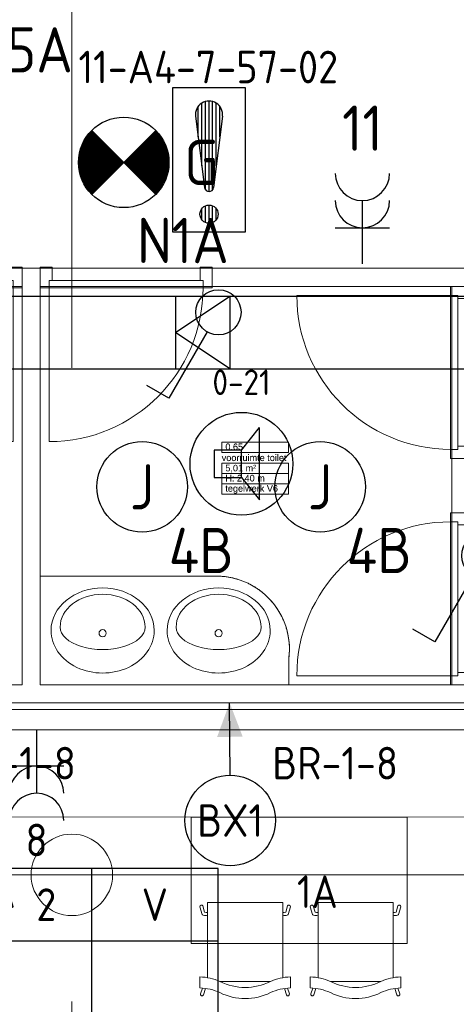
# Model space of a CAD drawing. Header units: millimetres. Extents: x -39149 to 267781, y -2340 to 58540.
# Tile 36 of 244: x 14123 to 16536, y 6185 to 11623. Entities that reach past the tile are written whole.
import ezdxf
from ezdxf.enums import TextEntityAlignment as Align

# ---------------------------------------------------------------- set-up
doc = ezdxf.new("R2010")
doc.units = ezdxf.units.MM
doc.header["$LTSCALE"] = 100
doc.header["$MEASUREMENT"] = 0
for name, pattern in [('B0605', [141, 70, -35, 1, -35]), ('B0701', [46.823999, 31.199999, -15.624]), ('B0704', [150, 100, -50]), ('E_GOOT2', [2000, 1000, 1000])]:
    doc.linetypes.add(name, pattern=pattern)
for name, color, linetype in [('00  Bestaand', 7, 'Continuous'), ('00  Bestaand Deuren', 7, 'Continuous'), ('00  Bestaande kolommen', 7, 'Continuous'), ('45 Plafond', 7, 'Continuous'), ('74 Sanitair', 7, 'Continuous'), ('82 Interieur', 7, 'Continuous'), ('A Stramien', 7, 'Continuous'), ('AL$1A---_ALGEMEEN', 8, 'Continuous'), ('AL$1A---_ALGEMEEN--bestaand', 9, 'Continuous'), ('EL6131--_KG', 3, 'Continuous'), ('EL6221--_KRACHT_400', 3, 'Continuous'), ('EL6222--_KRACHT_230', 3, 'Continuous'), ('EL6311--_LICHT_BINNEN', 3, 'Continuous'), ('EL6321--_NOODLICHT_DECEN', 3, 'Continuous'), ('EL6421--_GELUID', 3, 'Continuous'), ('EL6441--_DATACOM', 3, 'Continuous'), ('EL6511--_BRANDMELD', 3, 'Continuous'), ('handhaven - AL$1A---_ALGEMEEN', 8, 'Continuous'), ('T Maatvoering 1_ 50', 7, 'Continuous'), ('Z Ruimteoppervlak', 7, 'Continuous'), ('Z Ruimteoppervlak Zone label', 7, 'Continuous'), ('Z Ruimteoppervlak Zone tekst', 7, 'Continuous')]:
    doc.layers.add(name, color=color, linetype=linetype)
doc.styles.add('buro-012', font='isocp.shx', dxfattribs={"height": 120})
doc.styles.add('BURO-018', font='isocp.shx', dxfattribs={"height": 180})
doc.styles.add('BURO-025', font='isocp.shx', dxfattribs={"height": 250})
doc.styles.add('GENERATED_STYLE_1', font='arial.ttf')
doc.styles.add('GENERATED_STYLE_2', font='swiss.ttf')
doc.styles.add('GENERATED_STYLE_3', font='swiss.ttf', dxfattribs={"width": 0.96})
doc.styles.add('STABICAD-012', font='ISOCP.SHX', dxfattribs={"height": 1.2})
doc.styles.add('STABICAD-018', font='ISOCP.SHX', dxfattribs={"height": 1.8})
doc.styles.get("Standard").update_dxf_attribs({"font": 'txt', "bigfont": 'BIGFONT.SHX'})

# ---------------------------------------------------------------- blocks, each defined once
blk = doc.blocks.new('voorruimte toilet_0.65_36_7', base_point=(15424.2, 9148.6))
at = {"layer": 'Z Ruimteoppervlak Zone label', "color": 8, "linetype": 'Continuous', "lineweight": 0}
for p, q in [((15239.7, 9290), (15608.7, 9290)), ((15239.7, 9233.5), (15239.7, 9290)), ((15608.7, 9290), (15608.7, 9233.5)), ((15608.7, 9233.5), (15239.7, 9233.5)), ((15239.7, 9173.1), (15608.7, 9173.1)), ((15239.7, 9116.6), (15239.7, 9173.1)), ((15608.7, 9173.1), (15608.7, 9116.6)), ((15608.7, 9116.6), (15239.7, 9116.6)), ((15239.7, 9116.6), (15608.7, 9116.6)), ((15239.7, 9060), (15239.7, 9116.6)), ((15608.7, 9116.6), (15608.7, 9060)), ((15608.7, 9060), (15239.7, 9060)), ((15239.7, 9060), (15608.7, 9060)), ((15239.7, 9003.4), (15239.7, 9060)), ((15608.7, 9060), (15608.7, 9003.4)), ((15608.7, 9003.4), (15239.7, 9003.4))]:
    blk.add_line(p, q, dxfattribs=at)
at = {"linetype": 'Continuous', "lineweight": 0, "flags": 1}
for tag in ['ROOM_AREA', 'ROOM_PERIM', 'ROOM_WALLS_SURF', 'ROOM_DOORS_SURF', 'ROOM_WINDS_SURF', 'ROOM_BASELEV', 'ROOM_NET_AREA', 'ROOM_REDUCED_AREA', 'ROOM_CALC_AREA', 'ROOM_VOLUME']:
    blk.add_attdef(tag, text='', height=2000, dxfattribs=at).set_placement((15424.2, 8577.2), align=Align.BOTTOM_LEFT)
at = {"layer": 'Z Ruimteoppervlak Zone tekst', "color": 2, "lineweight": 0, "insert": (15259.7, 9164.9), "char_height": 36, "attachment_point": 1, "style": 'GENERATED_STYLE_1'}
blk.add_mtext('{5,01 m²}', dxfattribs=at)
at = {"layer": 'Z Ruimteoppervlak Zone tekst', "color": 2, "lineweight": 0}
for tag, style, p in [('ROOM_NUMBER', 'GENERATED_STYLE_1', (15259.7, 9235.2)), ('ROOM_NAME', 'GENERATED_STYLE_2', (15239.7, 9174.5)), ('ROOM_HEIGHT', 'GENERATED_STYLE_1', (15259.7, 9061.7)), ('BASEC', 'GENERATED_STYLE_1', (15259.7, 9005.1))]:
    blk.add_attdef(tag, text='', height=36, dxfattribs=dict(at, style=style)).set_placement(p, align=Align.BOTTOM_LEFT)
blk = doc.blocks.new('Slab_152_7', base_point=(61.5, 11625))
at = {"layer": '45 Plafond', "color": 8, "linetype": 'Continuous', "lineweight": 0}
blk.add_lwpolyline([(61.5, 11625), (7161.5, 11625), (7161.5, 7850), (18261.5, 7850), (18261.5, 10250), (18050.2, 10250), (18050.2, 11625), (35849.9, 11625), (35849.9, 11400), (36099.9, 11400), (36099.9, 12175), (39053.2, 12175), (39053.2, 11445), (43211.5, 11445), (43211.5, 10132), (43211.5, 5466.1), (41411.5, 5466.1), (41411.5, 10199.6), (34211.5, 10199.6), (34211.5, 612.1, -0.138201), (61.5, 5162.9)], format="xyb", close=True, dxfattribs=at)
blk = doc.blocks.new('Slab_176_7', base_point=(15610.9, 7950))
at = {"layer": '74 Sanitair', "color": 8, "linetype": 'Continuous', "lineweight": 0}
blk.add_lwpolyline([(15610.9, 7950), (14236.5, 7950), (14236.5, 8550), (15210.6, 8550, -0.448861), (15610.9, 8100)], format="xyb", close=True, dxfattribs=at)
blk = doc.blocks.new('Slab_182_7', base_point=(16511.5, 10150))
at = {"layer": '45 Plafond', "color": 8, "linetype": 'B0701', "lineweight": 0}
blk.add_lwpolyline([(16511.5, 10150), (14236.5, 10150), (14236.5, 8550), (15210.6, 8550, -0.448861), (15610.9, 8100), (15610.9, 7950), (16511.5, 7950)], format="xyb", close=True, dxfattribs=at)
blk = doc.blocks.new('Slab_183_7', base_point=(12261.5, 7950))
at = {"layer": '45 Plafond', "color": 8, "linetype": 'B0701', "lineweight": 0}
blk.add_lwpolyline([(12261.5, 7950), (14136.5, 7950), (14136.5, 10150), (12261.5, 10150)], close=True, dxfattribs=at)
blk = doc.blocks.new('Slab_186_7', base_point=(7261.5, 10250))
at = {"layer": '45 Plafond', "color": 8, "linetype": 'Continuous', "lineweight": 0}
blk.add_lwpolyline([(7261.5, 10250), (17950.2, 10250), (17950.2, 11700), (13975.2, 11700), (9995, 11700), (7261.5, 11700)], close=True, dxfattribs=at)
blk = doc.blocks.new('Slab_262_7', base_point=(15070.5, 6521))
at = {"layer": '82 Interieur', "color": 8, "linetype": 'Continuous', "lineweight": 0}
blk.add_lwpolyline([(15070.5, 6521), (15070.5, 7218), (16264.5, 7218), (16264.5, 6521)], close=True, dxfattribs=at)
blk = doc.blocks.new('Wall_82_7', base_point=(9861.5, 7850))
at = {"layer": '00  Bestaand', "color": 8, "linetype": 'Continuous', "lineweight": 0}
for p, q in [((14136.5, 7950), (12261.5, 7950)), ((16511.5, 7950), (14236.5, 7950)), ((9861.5, 7850), (18050.2, 7850))]:
    blk.add_line(p, q, dxfattribs=at)
blk = doc.blocks.new('D1a bi h 14_21')
at = {"layer": '00  Bestaand Deuren', "color": 8, "linetype": 'Continuous', "lineweight": 0}
for p, q in [((-425, 0), (-425, 850)), ((-475, 0), (-408, 0)), ((-475, 0), (-475, -114)), ((-425, 0), (425, 0)), ((-425, -40), (-425, 0)), ((408, 0), (475, 0)), ((425, 0), (425, -40)), ((475, -114), (475, 0)), ((-475, -7), (-475, -107)), ((425, -40), (-425, -40)), ((-408, -40), (-408, -114)), ((408, -40), (408, -114)), ((475, -7), (475, -107)), ((475, -7), (475, -107)), ((-475, -114), (-408, -114)), ((408, -114), (475, -114))]:
    blk.add_line(p, q, dxfattribs=at)
blk.add_arc((-425, 0), 850, 0, 90, dxfattribs=at)
blk = doc.blocks.new('D1a bi h 14_22')
at = {"layer": '00  Bestaand Deuren', "color": 8, "linetype": 'Continuous', "lineweight": 0}
for p, q in [((-425, 0), (-425, 850)), ((-475, 0), (-408, 0)), ((-475, 0), (-475, -114)), ((-425, 0), (425, 0)), ((-425, -40), (-425, 0)), ((408, 0), (475, 0)), ((425, 0), (425, -40)), ((475, -114), (475, 0)), ((-475, -7), (-475, -107)), ((425, -40), (-425, -40)), ((-408, -40), (-408, -114)), ((408, -40), (408, -114)), ((475, -7), (475, -107)), ((475, -7), (475, -107)), ((-475, -114), (-408, -114)), ((408, -114), (475, -114))]:
    blk.add_line(p, q, dxfattribs=at)
blk.add_arc((-425, 0), 850, 0, 90, dxfattribs=at)
blk = doc.blocks.new('Wall_87_7', base_point=(16511.5, 10250))
at = {"layer": '00  Bestaand', "color": 8, "linetype": 'Continuous', "lineweight": 0}
for p, q in [((16511.5, 10150), (16611.5, 10150)), ((16511.5, 9200), (16611.5, 9200)), ((16511.5, 9200), (16611.5, 9200)), ((16511.5, 9200), (16511.5, 8900)), ((16611.5, 9100), (16611.5, 9200)), ((16611.5, 8900), (16611.5, 9000)), ((16511.5, 8900), (16611.5, 8900)), ((16511.5, 8900), (16611.5, 8900)), ((16511.5, 7950), (16611.5, 7950))]:
    blk.add_line(p, q, dxfattribs=at)
at = {"layer": '00  Bestaand Deuren', "color": 1, "linetype": 'Continuous', "lineweight": 0, "xscale": -1, "zscale": 1000, "rotation": 90}
blk.add_blockref('D1a bi h 14_21', (16504.5, 9675), dxfattribs=at)
at = {"layer": '00  Bestaand Deuren', "color": 1, "linetype": 'Continuous', "lineweight": 0, "zscale": 1000, "rotation": 90}
blk.add_blockref('D1a bi h 14_22', (16504.5, 8425), dxfattribs=at)
blk = doc.blocks.new('Wall_88_7', base_point=(14136.5, 10250))
at = {"layer": '00  Bestaand', "color": 8, "linetype": 'Continuous', "lineweight": 0}
for p, q in [((14136.5, 10150), (14136.5, 7950)), ((14236.5, 7950), (14236.5, 10150))]:
    blk.add_line(p, q, dxfattribs=at)
blk = doc.blocks.new('D1a bi h 14_31')
at = {"layer": '00  Bestaand Deuren', "color": 8, "linetype": 'Continuous', "lineweight": 0}
for p, q in [((-425, 0), (-425, 850)), ((-475, 0), (-408, 0)), ((-475, 0), (-475, -114)), ((-425, 0), (425, 0)), ((-425, -40), (-425, 0)), ((408, 0), (475, 0)), ((425, 0), (425, -40)), ((475, -114), (475, 0)), ((-475, -7), (-475, -107)), ((425, -40), (-425, -40)), ((-408, -40), (-408, -114)), ((408, -40), (408, -114)), ((475, -7), (475, -107)), ((475, -7), (475, -107)), ((-475, -114), (-408, -114)), ((408, -114), (475, -114))]:
    blk.add_line(p, q, dxfattribs=at)
blk.add_arc((-425, 0), 850, 0, 90, dxfattribs=at)
blk = doc.blocks.new('D1a bi h 14_32')
at = {"layer": '00  Bestaand Deuren', "color": 8, "linetype": 'Continuous', "lineweight": 0}
for p, q in [((-425, 0), (-425, 850)), ((-475, 0), (-408, 0)), ((-475, 0), (-475, -114)), ((-425, 0), (425, 0)), ((-425, -40), (-425, 0)), ((408, 0), (475, 0)), ((425, 0), (425, -40)), ((475, -114), (475, 0)), ((-475, -7), (-475, -107)), ((425, -40), (-425, -40)), ((-408, -40), (-408, -114)), ((408, -40), (408, -114)), ((475, -7), (475, -107)), ((475, -7), (475, -107)), ((-475, -114), (-408, -114)), ((408, -114), (475, -114))]:
    blk.add_line(p, q, dxfattribs=at)
blk.add_arc((-425, 0), 850, 0, 90, dxfattribs=at)
blk = doc.blocks.new('Wall_344_7', base_point=(18050.2, 10250))
at = {"layer": '00  Bestaand', "color": 8, "linetype": 'Continuous', "lineweight": 0}
for p, q in [((14136.5, 10150), (14136.5, 10250)), ((14236.7, 10250), (14136.5, 10250)), ((14236.7, 10150), (14236.7, 10250)), ((15186.7, 10150), (15186.7, 10250)), ((15186.7, 10150), (15186.7, 10250)), ((17950.2, 10250), (15186.7, 10250)), ((14236.5, 10150), (14236.7, 10150)), ((15186.7, 10150), (16511.5, 10150))]:
    blk.add_line(p, q, dxfattribs=at)
at = {"layer": '00  Bestaand Deuren', "color": 1, "linetype": 'Continuous', "lineweight": 0, "zscale": 1000, "rotation": 180}
blk.add_blockref('D1a bi h 14_32', (13661.5, 10143), dxfattribs=at)
at = {"layer": '00  Bestaand Deuren', "color": 1, "linetype": 'Continuous', "lineweight": 0, "xscale": -1, "zscale": 1000, "rotation": 180}
blk.add_blockref('D1a bi h 14_31', (14711.7, 10143), dxfattribs=at)
blk = doc.blocks.new('Wasbak inbouw 14 NL+_2')
at = {"layer": '74 Sanitair', "color": 8, "linetype": 'Continuous', "lineweight": 0}
for start, end in [(90, 270), (270, 90)]:
    blk.add_arc((0, -220), 20, start, end, dxfattribs=at)
for centre, major_axis, ratio, start_param, end_param in [((0, -235), (285, 0), 0.824561, 0, 3.141593), ((0, -254.4), (235, 0), 0.529567, 0, 3.141593), ((0, -235), (285, 0), 0.824561, 3.141593, 6.283185), ((0, -254.4), (235, 0), 0.768305, 3.141593, 6.283185)]:
    blk.add_ellipse(centre, major_axis=major_axis, ratio=ratio, start_param=start_param, end_param=end_param, dxfattribs=at)
blk = doc.blocks.new('Wasbak inbouw 14 NL+_3')
at = {"layer": '74 Sanitair', "color": 8, "linetype": 'Continuous', "lineweight": 0}
for start, end in [(90, 270), (270, 90)]:
    blk.add_arc((0, -220), 20, start, end, dxfattribs=at)
for centre, major_axis, ratio, start_param, end_param in [((0, -235), (285, 0), 0.824561, 0, 3.141593), ((0, -254.4), (235, 0), 0.529567, 0, 3.141593), ((0, -235), (285, 0), 0.824561, 3.141593, 6.283185), ((0, -254.4), (235, 0), 0.768305, 3.141593, 6.283185)]:
    blk.add_ellipse(centre, major_axis=major_axis, ratio=ratio, start_param=start_param, end_param=end_param, dxfattribs=at)
blk = doc.blocks.new('Designstoel 01 14_3')
at = {"layer": '82 Interieur', "color": 8, "linetype": 'Continuous', "lineweight": 0}
for p, q in [((3.2, 503.7), (13.9, 472.5)), ((19.2, 509.8), (31.3, 474.5)), ((478.2, 509.8), (467, 474.7)), ((494.2, 503.7), (484.3, 472.7)), ((0, 471.8), (0, 410.5)), ((389.3, 435.8), (110.7, 435.8)), ((500, 410.6), (500, 471.8)), ((500, 464.1), (500, 464.3)), ((42.6, 0), (42.6, 415.2)), ((457.4, 0), (457.4, 415.4)), ((0, 23.3), (12, 65.4)), ((500, 23.3), (488, 65.4)), ((15.8, 18.9), (25.9, 53.7)), ((42.6, 0), (457.4, 0)), ((484.2, 18.9), (474.1, 53.7))]:
    blk.add_line(p, q, dxfattribs=at)
for centre, major_axis, start_param, end_param in [((-8.8, 784.5), (0, 312.9), 3.170884, 3.550536), ((11.2, 506.7), (0, 8.85), 5.076276, 8.193435), ((249.9, 195.5), (0, 335), 5.835813, 6.730557), ((508.8, 784.5), (0, 312.9), 2.732649, 3.112301), ((486.1, 506.7), (0, 8.85), 4.369189, 7.494685), ((-12.3, 743.3), (0, 333), 3.180079, 3.53591), ((250, 133.8), (0, 335), 5.835813, 6.730557), ((512.1, 743.3), (0, 333), 2.747276, 3.103106), ((20.6, 60.1), (0, 10.3), 0.233758, 1.038623), ((43.2, -71.9), (0, 144.4), 0.004417, 0.180199), ((43.8, -89.3), (0, 144.2), 0.00887, 0.129685), ((456.8, -71.9), (0, 144.4), 6.102986, 6.278768), ((456.2, -89.3), (0, 144.2), 6.153501, 6.274315), ((479.4, 60.1), (0, 10.3), 5.244562, 6.049427), ((8.5, 23.4), (0, 8.84), 1.582652, 4.18597), ((491.5, 23.4), (0, 8.84), 2.097216, 4.700533)]:
    blk.add_ellipse(centre, major_axis=major_axis, ratio=0.961461, start_param=start_param, end_param=end_param, dxfattribs=at)
blk = doc.blocks.new('Column_25_7', base_point=(14411.5, 6900))
at = {"layer": '00  Bestaande kolommen', "color": 8, "linetype": 'Continuous', "lineweight": 0}
blk.add_circle((14411.5, 6900), 225, dxfattribs=at)
blk = doc.blocks.new('Standard grid marker_8')
at = {"layer": 'A Stramien', "color": 8, "linetype": 'B0605', "lineweight": 0}
blk.add_line((4000, 0), (54000, 0), dxfattribs=at)
at = {"layer": 'A Stramien', "color": 4, "lineweight": 0, "style": 'GENERATED_STYLE_3'}
blk.add_attdef('AC_MARKERTEXT_1', text='', height=100, dxfattribs=at).set_placement((-158.9, -80), align=Align.BOTTOM_LEFT)
blk = doc.blocks.new('Standard grid marker_13')
at = {"layer": 'A Stramien', "color": 8, "linetype": 'B0605', "lineweight": 0}
blk.add_line((4000, 0), (46394.8, 0), dxfattribs=at)
at = {"layer": 'A Stramien', "color": 4, "lineweight": 0, "style": 'GENERATED_STYLE_3'}
blk.add_attdef('AC_MARKERTEXT_1', text='', height=100, rotation=90, dxfattribs=at).set_placement((-20, -49.7), align=Align.BOTTOM_LEFT)
blk = doc.blocks.new('voorruimte toilet_0.65_36_8', base_point=(15424.2, 9148.6))
at = {"layer": 'Z Ruimteoppervlak Zone label', "color": 8, "linetype": 'Continuous', "lineweight": 0}
for p, q in [((15239.7, 9290), (15608.7, 9290)), ((15239.7, 9233.5), (15239.7, 9290)), ((15608.7, 9290), (15608.7, 9233.5)), ((15608.7, 9233.5), (15239.7, 9233.5)), ((15239.7, 9173.1), (15608.7, 9173.1)), ((15239.7, 9116.6), (15239.7, 9173.1)), ((15608.7, 9173.1), (15608.7, 9116.6)), ((15608.7, 9116.6), (15239.7, 9116.6)), ((15239.7, 9116.6), (15608.7, 9116.6)), ((15239.7, 9060), (15239.7, 9116.6)), ((15608.7, 9116.6), (15608.7, 9060)), ((15608.7, 9060), (15239.7, 9060)), ((15239.7, 9060), (15608.7, 9060)), ((15239.7, 9003.4), (15239.7, 9060)), ((15608.7, 9060), (15608.7, 9003.4)), ((15608.7, 9003.4), (15239.7, 9003.4))]:
    blk.add_line(p, q, dxfattribs=at)
blk = doc.blocks.new('LICHTRICHTING')
at = {"color": 0, "linetype": 'Continuous'}
blk.add_line((-0.013, 0.024), (2.815, 2.853), dxfattribs=at)
blk.add_solid([(2.815, 2.853), (0.987, 2.024), (1.987, 1.024)], dxfattribs=at)
at = {"color": 0, "linetype": 'Continuous', "style": 'BURO-018', "flags": 1}
blk.add_attdef('POWERCODE', text='', height=1.8, dxfattribs=at).set_placement((13, 3.5), align=Align.MIDDLE)
for tag in ['ARTICLECODE', 'SWITCHCODE', 'SUBCIRCUIT', 'CIRCUIT', 'PANEL']:
    blk.add_attdef(tag, (0, 0), '', height=0.2)
blk = doc.blocks.new('1115B3A')
at = {"layer": 'handhaven - AL$1A---_ALGEMEEN', "color": 0, "linetype": 'Continuous'}
blk.add_circle((0, 0), 2.5, dxfattribs=at)
at = {"layer": 'handhaven - AL$1A---_ALGEMEEN', "color": 0, "linetype": 'Continuous', "style": 'BURO-018'}
for tag, p in [('CIRCUIT', (0, 5)), ('PANEL', (0, 5)), ('SUBCIRCUIT', (4.5, 5)), ('LIGHTFIXTURECODE', (0, 0)), ('SWITCHCODE', (4.5, -1))]:
    blk.add_attdef(tag, text='', height=1.8, dxfattribs=at).set_placement(p, align=Align.MIDDLE)
blk = doc.blocks.new('1114A1')
at = {"color": 0, "linetype": 'Continuous'}
for p, q in [((0.625, 3.333), (2.742, 7)), ((2.742, 7), (3.955, 6.3))]:
    blk.add_line(p, q, dxfattribs=at)
blk.add_circle((0, 2.25), 1.25, dxfattribs=at)
at = {"color": 0, "linetype": 'Continuous', "style": 'BURO-018'}
blk.add_attdef('SWITCHCODE', text='', height=1.8, dxfattribs=at).set_placement((3.356, 9), align=Align.MIDDLE)
at = {"color": 0, "linetype": 'Continuous', "style": 'BURO-018', "flags": 1}
blk.add_attdef('ARTICLECODE', text='', height=1.8, dxfattribs=at).set_placement((0, 0), align=Align.MIDDLE)
blk = doc.blocks.new('1115C2I')
at = {"layer": 'AL$1A---_ALGEMEEN', "color": 0, "linetype": 'Continuous'}
for p, q in [((4.5, 5.5), (-4.5, 5.5)), ((-4.5, 1), (-4.5, 5.5)), ((4.5, 1), (4.5, 5.5)), ((-2, 5.15), (-3.5, 5.15)), ((-3.5, 5.15), (-3.5, 1.35)), ((-2, 1.35), (-2, 5.15)), ((0.76, 4.11), (0.76, 4.91)), ((1.24, 4.309), (1.24, 4.91)), ((1.374, 3.496), (0.76, 4.11)), ((1.24, 4.309), (1.94, 3.609)), ((1.271, 2.261), (2.88, 3.87)), ((1.94, 3.609), (2.681, 4.35)), ((2.681, 4.35), (3.52, 4.35)), ((2.88, 3.87), (3.52, 3.87)), ((0.646, 3.489), (1.007, 3.128)), ((0.872, 3.715), (1.233, 3.354)), ((1.233, 3.354), (1.374, 3.496)), ((0.705, 2.827), (1.007, 3.128)), ((1.94, 2.93), (2.04, 2.83)), ((2.04, 2.83), (2.04, 2.344)), ((1.474, 2.464), (1.72, 2.464)), ((1.714, 2.704), (1.72, 2.697)), ((1.72, 2.697), (1.72, 2.464)), ((0.988, 2.144), (1.84, 2.144)), ((-2, 1.35), (-3.5, 1.35)), ((-4.5, 1), (4.5, 1))]:
    blk.add_line(p, q, dxfattribs=at)
blk.add_lwpolyline([(-0.75, 2.5), (-0.75, 4)], dxfattribs=at)
blk.add_circle((0.76, 1.75), 0.4, dxfattribs=at)
for centre, radius, start, end in [((1, 4.91), 0.24, 0, 180), ((3.52, 4.11), 0.24, 270, 90), ((0.759, 3.602), 0.16, 45, 225), ((0.988, 2.544), 0.4, 135, 315), ((1.84, 2.344), 0.2, 270, 0)]:
    blk.add_arc(centre, radius, start, end, dxfattribs=at)
at = {"layer": 'AL$1A---_ALGEMEEN', "color": 0, "linetype": 'Continuous', "style": 'BURO-018'}
for tag, p in [('CIRCUIT', (0, 12.167)), ('PANEL', (0, 12.167)), ('SUBCIRCUIT', (4.5, 12.167)), ('LIGHTFIXTURECODE', (0, 8))]:
    blk.add_attdef(tag, text='', height=1.8, dxfattribs=at).set_placement(p, align=Align.MIDDLE)
blk = doc.blocks.new('E00497')
at = {"color": 0}
for p, q in [((0, 0.75), (1, 2)), ((1, -2), (1, 2)), ((0, 0.75), (-1.5, 0.75)), ((0, -0.75), (0, 0.75)), ((-1.5, -0.75), (0, -0.75)), ((0, -0.75), (1, -2))]:
    blk.add_line(p, q, dxfattribs=at)
blk.add_line((-1.5, 0.75), (-1.5, -0.75))
blk.add_circle((0, 0), 2.841, dxfattribs=at)
at = {"color": 0, "linetype": 'Continuous', "style": 'BURO-018'}
blk.add_attdef('TEXT1', text='', height=1.8, dxfattribs=at).set_placement((0, 4.5), align=Align.MIDDLE)
at = {"color": 0, "linetype": 'Continuous', "style": 'BURO-018', "flags": 1}
blk.add_attdef('ARTICLECODE', text='', height=1.8, dxfattribs=at).set_placement((0, 0), align=Align.MIDDLE)
blk = doc.blocks.new('E00129')
at = {"color": 0, "linetype": 'Continuous'}
for p, q in [((-11, 8), (-11, 0)), ((11, 8), (-11, 8)), ((-6, 8), (-6, 0)), ((-1, 8), (-1, 4)), ((4, 8), (4, 0)), ((11, 0), (11, 8)), ((-11, 4), (11, 4)), ((-11, 0), (11, 0))]:
    blk.add_line(p, q, dxfattribs=at)
at = {"color": 0, "linetype": 'Continuous', "style": 'BURO-018'}
for tag, p in [('E_TEXT1', (-8.5, 6)), ('E_TEXT2', (-3.5, 6)), ('E_TEXT3', (1.5, 6)), ('E_TEXT4', (7.5, 6)), ('E_TEXT5', (-8.5, 2)), ('E_TEXT6', (-1, 2)), ('E_TEXT7', (7.5, 2))]:
    blk.add_attdef(tag, text='', height=1.8, dxfattribs=at).set_placement(p, align=Align.MIDDLE)
blk = doc.blocks.new('111304A')
at = {"layer": 'AL$1A---_ALGEMEEN', "color": 0, "linetype": 'Continuous'}
for p, q in [((0, 1), (0, 4.5)), ((-1.5, 3), (1.5, 3))]:
    blk.add_line(p, q, dxfattribs=at)
for centre in [(0, 6), (0, 4.5)]:
    blk.add_arc(centre, 1.5, 180, 0, dxfattribs=at)
at = {"layer": 'AL$1A---_ALGEMEEN', "color": 0, "linetype": 'Continuous', "style": 'BURO-018'}
for tag, p in [('CIRCUIT', (0, 8.5)), ('PANEL', (0, 8.5)), ('SUBCIRCUIT', (4.5, 8.5))]:
    blk.add_attdef(tag, text='', height=1.8, dxfattribs=at).set_placement(p, align=Align.MIDDLE)
at = {"layer": 'AL$1A---_ALGEMEEN', "color": 0, "linetype": 'Continuous', "style": 'BURO-018', "flags": 1}
for tag, p in [('POWERCODE', (13, 8.5)), ('ARTICLECODE', (0, 0))]:
    blk.add_attdef(tag, text='', height=1.8, dxfattribs=at).set_placement(p, align=Align.MIDDLE)
blk = doc.blocks.new('E00018')
at = {"color": 0, "linetype": 'Continuous'}
for p, q in [((-1.768, -1.768), (1.768, 1.768)), ((1.768, -1.768), (-1.768, 1.768))]:
    blk.add_line(p, q, dxfattribs=at)
at = {"color": 0, "linetype": 'Continuous', "const_width": 2.5}
for points in [[(-0.884, 0.884, -0.198912), (0, 1.25, -0.198912), (0.884, 0.884, -1)], [(-0.884, -0.884, 0.198912), (0, -1.25, 0.198912), (0.884, -0.884, 1)]]:
    blk.add_lwpolyline(points, format="xyb", dxfattribs=at)
blk = doc.blocks.new('*X1918')
at = {"layer": 'AL$1A---_ALGEMEEN--bestaand', "color": 0, "linetype": 'Continuous'}
for p, q in [((159.4, 200.262), (159.4, 201.95)), ((159.6, 198.675), (159.6, 202.134)), ((159.8, 197.35), (159.8, 202.223)), ((160, 197.25), (160, 202.25)), ((160.2, 197.35), (160.2, 202.223)), ((160.4, 198.675), (160.4, 202.134)), ((160.6, 200.262), (160.6, 201.95)), ((159.8, 195.542), (159.8, 196.458)), ((160, 195.5), (160, 196.5)), ((160.2, 195.542), (160.2, 196.458)), ((159.6, 195.7), (159.6, 196.3)), ((160.4, 195.7), (160.4, 196.3))]:
    blk.add_line(p, q, dxfattribs=at)
blk = doc.blocks.new('1116A7')
at = {"layer": 'AL$1A---_ALGEMEEN--bestaand', "color": 0, "linetype": 'Continuous'}
for p, q in [((-2, -4), (-2, 4)), ((-2, 4), (2, 4)), ((2, 4), (2, -4)), ((-0.744, 2.406), (-0.248, -1.531)), ((0.744, 2.406), (0.248, -1.531)), ((2, -4), (-2, -4))]:
    blk.add_line(p, q, dxfattribs=at)
blk.add_circle((0, -3), 0.5, dxfattribs=at)
for centre, radius, start, end in [((0, 2.5), 0.75, 352.8192, 187.1808), ((0, -1.5), 0.25, 187.1808, 352.8192)]:
    blk.add_arc(centre, radius, start, end, dxfattribs=at)
blk.add_blockref('*X1918', (-160, -199), dxfattribs=at)
at = {"layer": 'AL$1A---_ALGEMEEN--bestaand', "color": 0, "linetype": 'Continuous', "style": 'BURO-018'}
blk.add_attdef('TEXT1', text='', height=1.8, dxfattribs=at).set_placement((0, 6.5), align=Align.MIDDLE)
at = {"layer": 'AL$1A---_ALGEMEEN--bestaand', "color": 0, "linetype": 'Continuous', "style": 'BURO-018', "flags": 1}
blk.add_attdef('ARTICLECODE', (0, 0), '', height=1.8, dxfattribs=at)
at = {"layer": 'EL6221--_KRACHT_400', "color": 1, "style": 'STABICAD-012'}
blk.add_attdef('FIREPROTECTION_PANEL', text='', height=1.8, dxfattribs=at).set_placement((716.247, 450.773), align=Align.MIDDLE)
at = {"layer": 'EL6222--_KRACHT_230', "color": 1, "style": 'STABICAD-018'}
for tag in ['FIREPROTECTION_HARDWARENUMBER', 'FIREPROTECTION_ZONE']:
    blk.add_attdef(tag, (0, 0), '', height=1.8, dxfattribs=at)
at = {"layer": 'EL6311--_LICHT_BINNEN', "color": 1, "style": 'STABICAD-018'}
blk.add_attdef('CODING2', (0, 0), '', height=1.8, dxfattribs=at)
at = {"layer": 'EL6441--_DATACOM', "color": 1, "style": 'STABICAD-018'}
blk.add_attdef('CODING1', (0, 0), '', height=1.8, dxfattribs=at)

msp = doc.modelspace()

# ---------------------------------------------------------------- linework, layer by layer
at = {"layer": '82 Interieur', "color": 8, "linetype": 'Continuous', "lineweight": 0}
for p, q in [((7011.5, 7702.8), (18263.2, 7700)), ((18261.5, 7220), (6529.5, 7218))]:
    msp.add_line(p, q, dxfattribs=at)
at = {"layer": 'EL6131--_KG'}
for p, q in [((12684.6, 10095.7), (16736.5, 10095.7)), ((12264.6, 9695.7), (16736.5, 9695.7))]:
    msp.add_line(p, q, dxfattribs=at)
at = {"layer": 'EL6131--_KG', "linetype": 'Continuous'}
for p, q in [((14984.6, 9895.7), (15284.6, 10095.7)), ((14984.6, 10095.7), (14984.6, 9695.7)), ((15284.6, 10095.7), (15284.6, 9695.7)), ((15284.6, 9695.7), (14984.6, 9895.7))]:
    msp.add_line(p, q, dxfattribs=at)
at = {"layer": 'T Maatvoering 1_ 50', "color": 8, "linetype": 'B0704', "lineweight": 0}
msp.add_line((7116.6, 7814), (18294.8, 7814), dxfattribs=at)

# ---------------------------------------------------------------- block references
at = {"layer": '00  Bestaand', "color": 1, "lineweight": 0}
for name, p in [('Wall_344_7', (18050.2, 10250)), ('Wall_88_7', (14136.5, 10250)), ('Wall_87_7', (16511.5, 10250)), ('Wall_82_7', (9861.5, 7850))]:
    msp.add_blockref(name, p, dxfattribs=at)
at = {"layer": '00  Bestaande kolommen', "color": 3, "lineweight": 0}
msp.add_blockref('Column_25_7', (14411.5, 6900), dxfattribs=at)
at = {"layer": '45 Plafond', "color": 252, "linetype": 'Continuous', "lineweight": 0}
for name, p in [('Slab_152_7', (61.5, 11625)), ('Slab_186_7', (7261.5, 10250))]:
    msp.add_blockref(name, p, dxfattribs=at)
at = {"layer": '45 Plafond', "color": 1, "linetype": 'B0701', "lineweight": 0}
for name, p in [('Slab_183_7', (12261.5, 7950)), ('Slab_182_7', (16511.5, 10150))]:
    msp.add_blockref(name, p, dxfattribs=at)
at = {"layer": '74 Sanitair', "color": 1, "linetype": 'Continuous', "lineweight": 0}
msp.add_blockref('Slab_176_7', (15610.9, 7950), dxfattribs=at)
at = {"layer": '74 Sanitair', "color": 1, "linetype": 'Continuous', "lineweight": 0, "xscale": -1, "zscale": 1000, "rotation": 180}
for name, p in [('Wasbak inbouw 14 NL+_2', (14581.7, 8014.5)), ('Wasbak inbouw 14 NL+_3', (15222.7, 8014.5))]:
    msp.add_blockref(name, p, dxfattribs=at)
at = {"layer": '82 Interieur', "color": 30, "linetype": 'Continuous', "lineweight": 0}
msp.add_blockref('Slab_262_7', (15070.5, 6521), dxfattribs=at)
at = {"layer": '82 Interieur', "color": 30, "linetype": 'Continuous', "lineweight": 0, "xscale": -1, "zscale": 1000, "rotation": 180}
for p in [(15119.2, 6747.2), (15729.2, 6747.2)]:
    msp.add_blockref('Designstoel 01 14_3', p, dxfattribs=at)
at = {"layer": 'A Stramien', "color": 1, "linetype": 'Continuous', "lineweight": 0, "zscale": 1000, "rotation": 270}
msp.add_blockref('Standard grid marker_13', (14411.5, 48900), dxfattribs=at)
at = {"layer": 'A Stramien', "color": 1, "linetype": 'Continuous', "lineweight": 0, "zscale": 1000}
msp.add_blockref('Standard grid marker_8', (-5988.5, 6900), dxfattribs=at)
at = {"layer": 'EL6131--_KG', "linetype": 'E_GOOT2', "xscale": 100, "yscale": 100, "zscale": 100}
msp.add_blockref('E00129', (14120.2, 6135.5), dxfattribs=at).add_auto_attribs({'E_TEXT1': '270', 'E_TEXT2': '60', 'E_TEXT3': '2', 'E_TEXT4': 'V', 'E_TEXT5': 'KG'})
at = {"layer": 'EL6222--_KRACHT_230', "linetype": 'Continuous'}
ref = msp.add_blockref('111304A', (16017.2, 10174.2), dxfattribs=dict(at, xscale=100, yscale=100, zscale=100))
ref.add_attrib('CIRCUIT', '11', dxfattribs={"layer": '0', "linetype": 'ByBlock', "height": 250, "style": 'BURO-025'}).set_placement((16017.2, 11024.2), align=Align.MIDDLE)
ref = msp.add_blockref('111304A', (14216.7, 7801), dxfattribs=dict(at, xscale=100, yscale=100, rotation=180))
ref.add_attrib('CIRCUIT', '8', dxfattribs={"layer": '0', "color": 3, "linetype": 'ByBlock', "height": 180, "style": 'STABICAD-018'}).set_placement((14216.7, 7092.9), align=Align.MIDDLE)
at = {"layer": 'EL6311--_LICHT_BINNEN', "linetype": 'Continuous', "xscale": 100, "yscale": 100, "zscale": 100}
for name, p, rotation in [('1114A1', (15221.7, 10232.1), 180), ('1114A1', (16691.4, 8887.6), 180), ('LICHTRICHTING', (15289.2, 7449.5), 45.44880523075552)]:
    msp.add_blockref(name, p, dxfattribs=dict(at, rotation=rotation))
at = {"layer": 'EL6311--_LICHT_BINNEN', "linetype": 'Continuous'}
ref = msp.add_blockref('1115B3A', (14800, 9043.1), dxfattribs=dict(at, xscale=100, yscale=100, zscale=100))
ref.add_attrib('CIRCUIT', '4B', dxfattribs={"layer": '0', "linetype": 'ByBlock', "height": 250, "style": 'BURO-025'}).set_placement((15126.8, 8692), align=Align.MIDDLE)
ref.add_attrib('LIGHTFIXTURECODE', 'J', dxfattribs={"layer": '0', "linetype": 'ByBlock', "height": 250, "style": 'BURO-025'}).set_placement((14800, 9043.1), align=Align.MIDDLE)
ref = msp.add_blockref('1115B3A', (15783.4, 9043.1), dxfattribs=dict(at, xscale=100, yscale=100, zscale=100))
ref.add_attrib('CIRCUIT', '4B', dxfattribs={"layer": '0', "linetype": 'ByBlock', "height": 250, "style": 'BURO-025'}).set_placement((16110.2, 8692), align=Align.MIDDLE)
ref.add_attrib('LIGHTFIXTURECODE', 'J', dxfattribs={"layer": '0', "linetype": 'ByBlock', "height": 250, "style": 'BURO-025'}).set_placement((15783.4, 9043.1), align=Align.MIDDLE)
ref = msp.add_blockref('1115B3A', (13506.5, 7200.3), dxfattribs=dict(at, xscale=100, yscale=100, zscale=100))
ref.add_attrib('CIRCUIT', '1A', dxfattribs={"layer": '0', "color": 3, "linetype": 'ByBlock', "height": 180, "style": 'BURO-018'}).set_placement((13988.2, 6806.9), align=Align.MIDDLE)
ref.add_attrib('LIGHTFIXTURECODE', 'BX1', dxfattribs={"layer": '0', "color": 3, "linetype": 'ByBlock', "height": 180, "style": 'BURO-018'}).set_placement((13506.5, 7200.3), align=Align.MIDDLE)
ref.add_attrib('SUBCIRCUIT', 'BR-1-8', dxfattribs={"layer": '0', "color": 3, "linetype": 'ByBlock', "height": 180, "style": 'BURO-018'}).set_placement((14086.5, 7517.2), align=Align.MIDDLE)
ref = msp.add_blockref('1115B3A', (15286.5, 7200.3), dxfattribs=dict(at, xscale=100, yscale=100, zscale=100))
ref.add_attrib('CIRCUIT', '1A', dxfattribs={"layer": '0', "color": 3, "linetype": 'ByBlock', "height": 180, "style": 'BURO-018'}).set_placement((15768.2, 6806.9), align=Align.MIDDLE)
ref.add_attrib('LIGHTFIXTURECODE', 'BX1', dxfattribs={"layer": '0', "color": 3, "linetype": 'ByBlock', "height": 180, "style": 'BURO-018'}).set_placement((15286.5, 7200.3), align=Align.MIDDLE)
ref.add_attrib('SUBCIRCUIT', 'BR-1-8', dxfattribs={"layer": '0', "color": 3, "linetype": 'ByBlock', "height": 180, "style": 'BURO-018'}).set_placement((15866.5, 7517.2), align=Align.MIDDLE)
at = {"layer": 'EL6321--_NOODLICHT_DECEN', "linetype": 'Continuous'}
ref = msp.add_blockref('1115C2I', (13290.4, 11763.3), dxfattribs=dict(at, xscale=100, yscale=100, zscale=100, rotation=180))
ref.add_attrib('CIRCUIT', 'N5A', dxfattribs={"layer": '0', "linetype": 'ByBlock', "height": 250, "style": 'BURO-025'}).set_placement((14137.9, 11457), align=Align.MIDDLE)
ref.add_attrib('LIGHTFIXTURECODE', 'NV3', dxfattribs={"layer": '0', "linetype": 'ByBlock', "height": 250, "style": 'BURO-025'}).set_placement((13503.5, 11009), align=Align.MIDDLE)
ref = msp.add_blockref('1115B3A', (14698.2, 10835), dxfattribs=dict(at, xscale=100, yscale=100, zscale=100))
ref.add_attrib('CIRCUIT', 'N1A', dxfattribs={"layer": '0', "linetype": 'ByBlock', "height": 250, "style": 'BURO-025'}).set_placement((15025, 10403.7), align=Align.MIDDLE)
ref.add_attrib('LIGHTFIXTURECODE', 'G', dxfattribs={"layer": '0', "linetype": 'ByBlock', "height": 250, "style": 'BURO-025'}).set_placement((15127.7, 10835), align=Align.MIDDLE)
at = {"layer": 'EL6321--_NOODLICHT_DECEN', "xscale": 100, "yscale": 100, "zscale": 100, "rotation": 90}
msp.add_blockref('E00018', (14698.2, 10835), dxfattribs=at)
at = {"layer": 'EL6421--_GELUID', "linetype": 'Continuous'}
ref = msp.add_blockref('E00497', (15348.6, 9170.5), dxfattribs=dict(at, xscale=100, yscale=100, zscale=100))
ref.add_attrib('TEXT1', '0-21', dxfattribs={"layer": '0', "color": 1, "linetype": 'ByBlock', "height": 140, "style": 'buro-012'}).set_placement((15348.6, 9620.5), align=Align.MIDDLE)
at = {"layer": 'EL6511--_BRANDMELD', "linetype": 'Continuous'}
ref = msp.add_blockref('1116A7', (15169.4, 10849.1), dxfattribs=dict(at, xscale=100, yscale=100))
ref.add_attrib('CODING1', '11-A4-7-57-02', dxfattribs={"layer": '0', "color": 1, "linetype": 'ByBlock', "height": 180, "style": 'STABICAD-018'}).set_placement((15165.2, 11361.9), align=Align.MIDDLE)
at = {"layer": 'Z Ruimteoppervlak', "color": 2, "linetype": 'Continuous', "lineweight": 0}
ref = msp.add_blockref('voorruimte toilet_0.65_36_7', (15424.2, 9148.6), dxfattribs=at)
ref.add_attrib('ROOM_NAME', 'voorruimte toilet', dxfattribs={"layer": 'Z Ruimteoppervlak Zone tekst', "color": 2, "linetype": 'Continuous', "lineweight": 0, "height": 36, "style": 'GENERATED_STYLE_2'}).set_placement((15239.7, 9174.5), align=Align.BOTTOM_LEFT)
ref.add_attrib('ROOM_NUMBER', '0.65', dxfattribs={"layer": 'Z Ruimteoppervlak Zone tekst', "color": 2, "linetype": 'Continuous', "lineweight": 0, "height": 36, "style": 'GENERATED_STYLE_1'}).set_placement((15259.7, 9235.2), align=Align.BOTTOM_LEFT)
ref.add_attrib('ROOM_HEIGHT', 'H: 2,40 m', dxfattribs={"layer": 'Z Ruimteoppervlak Zone tekst', "color": 2, "linetype": 'Continuous', "lineweight": 0, "height": 36, "style": 'GENERATED_STYLE_1'}).set_placement((15259.7, 9061.7), align=Align.BOTTOM_LEFT)
ref.add_attrib('BASEC', 'tegelwerk V6', dxfattribs={"layer": 'Z Ruimteoppervlak Zone tekst', "color": 2, "linetype": 'Continuous', "lineweight": 0, "height": 36, "style": 'GENERATED_STYLE_1'}).set_placement((15259.7, 9005.1), align=Align.BOTTOM_LEFT)
ref = msp.add_blockref('voorruimte toilet_0.65_36_8', (15424.2, 9148.6), dxfattribs=at)
ref.add_attrib('ROOM_NAME', 'voorruimte toilet', (15239.7, 9186.5), dxfattribs={"layer": 'Z Ruimteoppervlak Zone tekst', "color": 2, "linetype": 'Continuous', "lineweight": 0, "height": 36, "style": 'GENERATED_STYLE_2'})
ref.add_attrib('ROOM_NUMBER', '0.65', (15259.7, 9247), dxfattribs={"layer": 'Z Ruimteoppervlak Zone tekst', "color": 2, "linetype": 'Continuous', "lineweight": 0, "height": 36, "style": 'GENERATED_STYLE_1'})
ref.add_attrib('ROOM_HEIGHT', 'H: 2,40 m', (15259.7, 9073.5), dxfattribs={"layer": 'Z Ruimteoppervlak Zone tekst', "color": 2, "linetype": 'Continuous', "lineweight": 0, "height": 36, "style": 'GENERATED_STYLE_1'})
ref.add_attrib('BASEC', 'tegelwerk V6', (15259.7, 9017), dxfattribs={"layer": 'Z Ruimteoppervlak Zone tekst', "color": 2, "linetype": 'Continuous', "lineweight": 0, "height": 36, "style": 'GENERATED_STYLE_1'})

doc.saveas('drawing.dxf')
